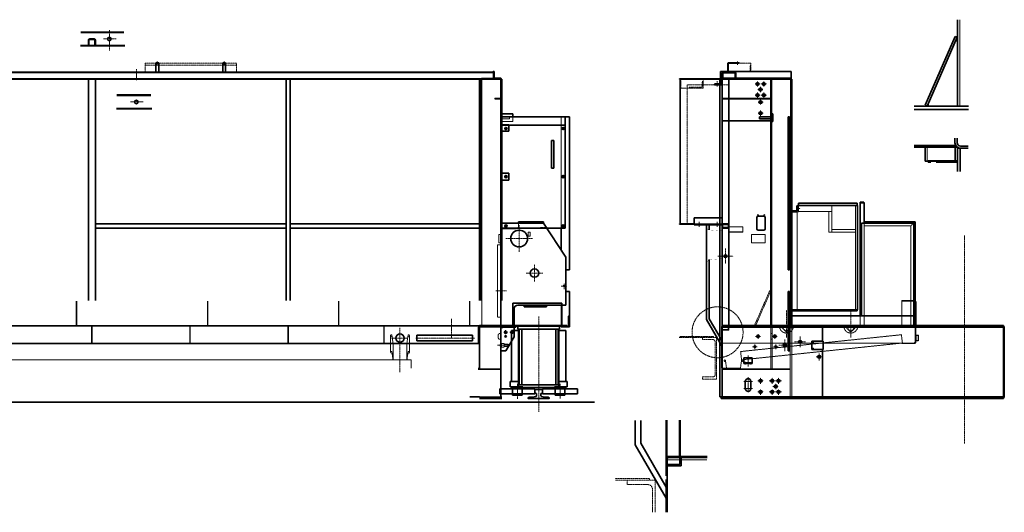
# Model space of a CAD drawing. Header units: millimetres. Extents: x 447 to 11661, y 286 to 7873.
# Tile 3 of 3: x 4598 to 11661, y 4335 to 7873. Entities that reach past the tile are written whole.
import ezdxf

# ---------------------------------------------------------------- set-up
doc = ezdxf.new("R2010")
doc.units = ezdxf.units.MM
doc.linetypes.add('gen3', pattern=[6.25, 4.75, -1.5])
doc.linetypes.add('gen7', pattern=[13.75, 9.75, -1.5, 1, -1.5])
for name, color, linetype, lineweight in [('2', 40, 'Continuous', 35), ('2N', 190, 'Continuous', 35), ('3', 6, 'gen3', 20), ('4', 30, 'Continuous', 20), ('7', 3, 'gen7', 20)]:
    doc.layers.add(name, color=color, linetype=linetype, lineweight=lineweight)

msp = doc.modelspace()

# ---------------------------------------------------------------- linework, layer by layer
at = {"layer": '2'}
for p, q in [((11325, 7252), (11325, 7873.2)), ((5036.9, 7784.5), (5344.4, 7784.5)), ((11092.4, 7258.4), (11309.1, 7753.1)), ((11107.1, 7252), (11323.7, 7746.6)), ((11323.7, 7746.6), (11309.1, 7753.1)), ((11313, 7722), (11325, 7722)), ((5034.4, 7684.5), (5350.6, 7684.5)), ((5574.6, 7496.2), (5574.6, 7564.2)), ((5574.6, 7564.2), (5594.6, 7564.2)), ((5574.6, 7561.2), (5594.6, 7561.2)), ((5594.6, 7496.2), (5594.6, 7564.2)), ((6054.6, 7564.2), (6074.6, 7564.2)), ((6054.6, 7496.2), (6054.6, 7564.2)), ((6054.6, 7561.2), (6074.6, 7561.2)), ((6074.6, 7496.2), (6074.6, 7564.2)), ((1075.6, 7496.2), (7995.6, 7496.2)), ((9625.8, 7501.2), (10130.8, 7501.2)), ((9625.8, 7446.2), (9625.8, 7501.2)), ((9625.8, 7446.2), (9625.8, 7501.2)), ((10130.8, 7446.2), (10130.8, 7501.2)), ((10130.8, 7446.2), (10130.8, 7501.2)), ((1175.6, 7446.2), (7895.6, 7446.2)), ((5090.6, 7446.2), (5090.6, 5856.2)), ((5140.6, 7446.2), (5140.6, 5856.2)), ((6508.6, 7446.2), (6508.6, 5856.2)), ((6538.6, 7446.2), (6538.6, 5856.2)), ((8055.6, 7446.2), (7895.6, 7446.2)), ((7895.6, 7446.2), (7895.6, 6975)), ((7905.6, 7446.2), (7905.6, 5856.2)), ((7995.6, 7451.2), (7910.6, 7451.2)), ((7910.6, 7451.2), (7910.6, 7446.2)), ((8055.6, 7446.2), (8055.6, 6989.5)), ((9330.8, 7446.2), (9330.8, 7448.2)), ((9330.8, 7448.2), (9635.8, 7448.2)), ((9330.8, 7446.2), (9635.8, 7446.2)), ((9335.8, 6406.2), (9335.8, 7446.2)), ((9620.8, 5164.2), (9620.8, 7446.2)), ((9620.8, 7446.2), (10135.8, 7446.2)), ((9620.8, 7446.2), (10135.8, 7446.2)), ((9625.8, 7452.2), (10130.8, 7452.2)), ((9635.8, 5164.2), (9635.8, 7446.2)), ((9635.8, 5164.2), (9635.8, 7446.2)), ((9685.8, 5676.2), (9685.8, 7446.2)), ((9985.8, 5676.2), (9985.8, 7446.2)), ((9990.8, 7446.2), (9990.8, 7451.2)), ((9990.8, 7451.2), (10130.8, 7451.2)), ((10135.8, 5676.2), (10135.8, 7446.2)), ((5293.3, 7332.2), (5538.4, 7332.2)), ((5290.8, 7232.2), (5544.6, 7232.2)), ((11013.3, 7252), (11403.5, 7252)), ((11013.3, 7228), (11403.5, 7228)), ((11107.1, 7252), (11092.4, 7258.4)), ((11115, 7252), (11115, 7270)), ((8135.6, 7196.2), (8055.6, 7196.2)), ((8481.6, 7176.2), (8055.6, 7176.2)), ((8135.6, 7196.2), (8135.6, 7176.2)), ((8541.6, 7176.2), (8481.6, 7176.2)), ((8510.6, 7176.2), (8510.6, 6376.2)), ((8541.6, 6076.2), (8541.6, 7176.2)), ((9635.8, 7146.2), (9985.8, 7146.2)), ((9905.8, 7176.2), (9985.8, 7176.2)), ((9905.8, 7161.2), (9905.8, 7176.2)), ((9905.8, 7161.2), (9985.8, 7161.2)), ((9985.8, 7196.2), (10000.8, 7196.2)), ((9985.8, 7141.2), (10000.8, 7141.2)), ((10000.8, 7141.2), (10000.8, 7196.2)), ((10110.8, 7176.2), (10120.8, 7176.2)), ((10110.8, 6076.2), (10110.8, 7176.2)), ((10120.8, 6076.2), (10120.8, 7176.2)), ((8055.6, 7116.2), (8055.6, 6376.2)), ((8510.6, 7116.2), (8055.6, 7116.2)), ((8055.6, 7071.2), (8105.6, 7071.2)), ((8105.6, 7071.2), (8105.6, 7116.2)), ((8428.6, 7006.2), (8413.6, 7006.2)), ((8413.6, 7006.2), (8413.6, 6806.2)), ((8428.6, 7006.2), (8428.6, 6806.2)), ((11307, 7021.7), (11307, 6989.6)), ((11323, 7021.7), (11323, 6989.6)), ((7895.6, 6975), (7895.6, 5856.2)), ((8055.6, 6989.5), (8055.6, 5856.2)), ((11312.3, 6969.6), (11013.3, 6969.6)), ((11325, 6957.6), (11013.3, 6957.6)), ((11092.4, 6957.6), (11092.4, 6857.6)), ((11309.1, 6957.6), (11309.1, 6857.6)), ((11312.3, 6969.6), (11312.3, 6957.6)), ((11325, 6957.6), (11325, 6782.9)), ((11401.4, 6949.6), (11325, 6949.6)), ((11345, 6949.6), (11345, 6782.9)), ((11347, 6965.6), (11401.4, 6965.6)), ((11325, 6857.6), (11092.4, 6857.6)), ((11115, 6857.6), (11115, 6849.6)), ((11313, 6857.6), (11313, 6849.6)), ((8428.6, 6806.2), (8413.6, 6806.2)), ((11133.9, 6849.6), (11115, 6849.6)), ((11325, 6849.6), (11172.3, 6849.6)), ((8055.6, 6771.2), (8105.6, 6771.2)), ((8105.6, 6721.2), (8055.6, 6721.2)), ((8105.6, 6771.2), (8105.6, 6721.2)), ((10126.8, 6499.2), (10172.8, 6499.2)), ((10172.8, 6533.2), (10172.8, 6493.2)), ((10607.8, 6538.2), (10177.8, 6538.2)), ((10184.3, 6556.2), (10606.3, 6556.2)), ((10184.3, 6538.2), (10184.3, 6556.2)), ((10606.3, 6556.2), (10606.3, 6538.2)), ((10607.8, 5788.2), (10607.8, 6538.2)), ((10625.8, 5746.2), (10625.8, 6557.2)), ((10625.8, 6557.2), (10655.8, 6557.2)), ((10627.8, 6557.2), (10627.8, 6561.2)), ((10627.8, 6561.2), (10653.8, 6561.2)), ((10653.8, 6557.2), (10653.8, 6561.2)), ((10655.8, 6412.2), (10655.8, 6557.2)), ((9435.8, 6449.2), (9635.8, 6449.2)), ((9435.8, 6399.2), (9435.8, 6449.2)), ((9635.8, 6399.2), (9635.8, 6449.2)), ((9885.8, 6371.2), (9885.8, 6451.2)), ((9895.8, 6461.2), (9935.8, 6461.2)), ((9945.8, 6371.2), (9945.8, 6451.2)), ((10123.8, 6493.2), (10123.8, 6496.2)), ((10172.8, 6493.2), (10123.8, 6493.2)), ((10132.8, 5788.2), (10132.8, 6493.2)), ((5140.6, 6406.2), (6508.6, 6406.2)), ((5140.6, 6376.2), (6508.6, 6376.2)), ((6538.6, 6406.2), (7895.6, 6406.2)), ((6538.6, 6376.2), (7895.6, 6376.2)), ((8055.6, 6411.2), (8355.6, 6411.2)), ((8510.6, 6376.2), (8055.6, 6376.2)), ((8175.6, 6421.2), (8355.6, 6421.2)), ((8175.6, 6421.2), (8175.6, 6411.2)), ((8355.6, 6421.2), (8355.6, 6411.2)), ((8355.6, 6411.2), (8515.6, 6166.2)), ((8481.6, 6376.2), (8481.6, 6218.3)), ((9330.8, 6406.2), (9435.8, 6406.2)), ((9330.8, 6404.2), (9330.8, 6406.2)), ((9330.8, 6404.2), (9435.8, 6404.2)), ((9435.8, 6399.2), (9635.8, 6399.2)), ((9524.7, 6399.2), (9524.7, 5718.7)), ((9544.7, 6399.2), (9544.7, 6362.8)), ((9895.8, 6361.2), (9935.8, 6361.2)), ((10635.8, 5746.2), (10635.8, 6412.2)), ((11010.8, 6412.2), (10635.8, 6412.2)), ((11020.8, 6422.2), (10655.8, 6422.2)), ((11010.8, 6412.2), (11020.8, 6422.2)), ((11010.8, 5666.2), (11010.8, 6412.2)), ((11020.8, 5666.2), (11020.8, 6422.2)), ((8481.6, 6218.3), (8515.6, 6166.2)), ((8515.6, 6166.2), (8515.6, 6076.2)), ((8515.6, 5823.2), (8515.6, 6166.2)), ((9544.7, 6149.6), (9544.7, 5724.1)), ((8515.6, 6076.2), (8541.6, 6076.2)), ((10110.8, 6076.2), (10120.8, 6076.2)), ((8515.6, 5921.2), (8515.6, 5823.2)), ((8515.6, 5921.2), (8541.6, 5921.2)), ((8515.6, 5921.2), (8515.6, 5823.2)), ((8541.6, 5921.2), (8541.6, 5676.2)), ((10110.8, 5666.2), (10110.8, 5921.2)), ((10110.8, 5921.2), (10120.8, 5921.2)), ((10120.8, 5666.2), (10120.8, 5921.2)), ((8135.6, 5836.2), (8485.6, 5836.2)), ((8135.6, 5676.2), (8135.6, 5836.2)), ((8145.6, 5676.2), (8145.6, 5798.2)), ((8170.6, 5823.2), (8515.6, 5823.2)), ((8215.6, 5811.2), (8215.6, 5823.2)), ((8215.6, 5811.2), (8375.6, 5811.2)), ((8375.6, 5811.2), (8375.6, 5823.2)), ((8485.6, 5836.2), (8485.6, 5676.2)), ((8485.6, 5823.2), (8515.6, 5823.2)), ((8486.6, 5823.2), (8515.6, 5823.2)), ((11025.8, 5846.2), (11025.8, 5676.2)), ((8535.6, 5679.2), (8535.6, 5742.7)), ((8539.1, 5746.2), (8541.6, 5746.2)), ((8541.6, 5765.2), (8541.6, 5746.2)), ((8541.6, 5746.2), (8541.6, 5666.2)), ((9635.8, 5566.2), (9544.7, 5724.1)), ((10120.8, 5746.2), (11025.8, 5746.2)), ((10120.8, 5666.2), (10120.8, 5746.2)), ((10606.3, 5788.2), (10123.8, 5788.2)), ((10123.8, 5788.2), (10123.8, 5782.2)), ((10123.8, 5782.2), (10606.3, 5782.2)), ((10606.3, 5782.2), (10606.3, 5788.2)), ((10606.3, 5788.2), (10607.8, 5788.2)), ((7895.6, 5676.2), (7895.6, 5366.2)), ((7895.6, 5676.2), (8475.6, 5676.2)), ((7895.6, 5676.2), (7895.6, 5366.2)), ((8155.6, 5676.2), (7895.6, 5676.2)), ((8055.6, 5669.2), (7895.6, 5669.2)), ((8155.6, 5664.2), (8055.6, 5664.2)), ((8063.6, 5664.2), (8055.6, 5656.2)), ((8491.6, 5676.2), (8135.6, 5676.2)), ((8145.6, 5664.2), (8145.6, 5594.2)), ((8155.6, 5676.2), (8155.6, 5672.2)), ((8155.6, 5676.2), (8155.6, 5672.2)), ((8155.6, 5676.2), (8155.6, 5664.2)), ((8155.6, 5672.2), (8505.1, 5672.2)), ((8521.6, 5676.2), (8481.6, 5676.2)), ((8481.6, 5666.2), (8481.6, 5672.2)), ((8541.6, 5666.2), (8481.6, 5666.2)), ((8501.6, 5666.2), (8501.6, 5668.7)), ((8505.1, 5672.2), (8528.6, 5672.2)), ((8521.6, 5676.2), (8521.6, 5672.2)), ((9635.8, 5526.2), (9524.7, 5718.7)), ((9635.8, 5676.2), (11655.8, 5676.2)), ((9635.8, 5664.2), (11655.8, 5664.2)), ((10110.8, 5494.2), (10110.8, 5664.2)), ((10120.8, 5666.2), (11025.8, 5666.2)), ((10120.8, 5494.2), (10120.8, 5664.2)), ((10139.5, 5671.6), (10140.3, 5670.9)), ((10355.8, 5564.2), (10355.8, 5664.2)), ((10602.3, 5670.9), (10601.5, 5671.6)), ((11655.8, 5676.2), (11655.8, 5152.2)), ((11655.8, 5669.2), (11660.8, 5669.2)), ((11660.8, 5669.2), (11660.8, 5159.2)), ((7445.6, 5606.2), (7845.6, 5606.2)), ((7445.6, 5566.2), (7445.6, 5606.2)), ((7845.6, 5566.2), (7845.6, 5606.2)), ((8085.6, 5494.2), (8145.6, 5594.2)), ((10110.8, 5589.2), (10120.8, 5589.2)), ((1175.6, 5546.2), (7895.6, 5546.2)), ((7445.6, 5566.2), (7845.6, 5566.2)), ((9620.8, 5164.2), (9620.8, 5552.2)), ((10280.3, 5564.2), (10360.3, 5564.2)), ((10280.3, 5504.2), (10280.3, 5564.2)), ((10360.3, 5504.2), (10360.3, 5564.2)), ((8085.6, 5494.2), (8055.6, 5494.2)), ((9792.8, 5444.2), (9852.8, 5444.2)), ((9792.8, 5404.2), (9792.8, 5444.2)), ((9852.8, 5404.2), (9852.8, 5444.2)), ((10110.8, 5494.2), (10120.8, 5494.2)), ((10280.3, 5504.2), (10360.3, 5504.2)), ((10355.8, 5164.2), (10355.8, 5504.2)), ((9792.8, 5408.2), (9852.8, 5408.2)), ((9792.8, 5404.2), (9852.8, 5404.2)), ((9818.8, 5404.2), (9818.8, 5408.2)), ((9826.8, 5404.2), (9826.8, 5408.2)), ((9802.8, 5274.2), (9802.8, 5224.2)), ((9842.8, 5274.2), (9842.8, 5224.2)), ((7895.6, 5164.2), (7825.6, 5164.2)), ((8055.6, 5159.2), (7895.6, 5159.2)), ((9620.8, 5164.2), (11655.8, 5164.2)), ((9630.8, 5152.2), (9630.8, 5164.2)), ((11655.8, 5159.2), (11660.8, 5159.2)), ((8055.6, 5152.2), (7895.6, 5152.2)), ((9630.8, 5152.2), (11655.8, 5152.2)), ((9013.1, 4993.7), (9013.1, 4820.5)), ((9053.1, 4994), (9053.1, 4831.2)), ((9235.4, 4655.5), (9235.4, 4995.4)), ((9335.4, 4735.5), (9335.4, 4996.2)), ((9235.4, 4435.5), (9013.1, 4820.5)), ((9235.4, 4515.5), (9053.1, 4831.2)), ((9235.4, 4735.5), (9528.2, 4735.5)), ((9333.4, 4677.5), (9243.4, 4677.5)), ((9343.4, 4667.5), (9243.4, 4667.5)), ((9333.4, 4727.5), (9333.4, 4677.5)), ((9343.4, 4727.5), (9343.4, 4667.5)), ((9235.4, 4655.5), (9235.4, 4597.3)), ((9235.4, 4455.5), (9243.4, 4455.5))]:
    msp.add_line(p, q, dxfattribs=at)
for points in [[(5140.6, 7692.5), (5140.6, 7726.5, 0.414214), (5132.6, 7734.5), (5098.6, 7734.5, 0.414214), (5090.6, 7726.5), (5090.6, 7692.5, 0.414214), (5098.6, 7684.5), (5132.6, 7684.5, 0.414214)], [(5136.6, 7692.5), (5136.6, 7726.5, 0.414214), (5132.6, 7730.5), (5098.6, 7730.5, 0.414214), (5094.6, 7726.5), (5094.6, 7692.5, 0.414214), (5098.6, 7688.5), (5132.6, 7688.5, 0.414214)], [(9650.8, 7499.2), (9675.3, 7499.2, 0.414214), (9677.8, 7501.7), (9677.8, 7558.7, -0.414214), (9683.3, 7564.2), (9757.8, 7564.2), (9757.8, 7561.2), (9683.3, 7561.2, 0.414214), (9680.8, 7558.7), (9680.8, 7501.7, -0.414214), (9675.3, 7496.2), (9650.8, 7496.2)], [(8001.6, 7460.2, 0.414214), (8009.6, 7452.2), (8046.6, 7452.2, -0.414214), (8050.6, 7448.2), (8050.6, 7446.2), (7995.6, 7446.2), (7995.6, 7501.2), (7997.6, 7501.2, -0.414214), (8001.6, 7497.2)], [(9723.8, 7446.2, 0.414214), (9735.8, 7458.2), (9735.8, 7484.2, 0.414214), (9723.8, 7496.2), (9647.8, 7496.2, 0.414214), (9635.8, 7484.2), (9635.8, 7458.2, 0.414214), (9647.8, 7446.2)], [(9723.8, 7451.8, 0.414214), (9730.2, 7458.2), (9730.2, 7484.2, 0.414214), (9723.8, 7490.6), (9647.8, 7490.6, 0.414214), (9641.4, 7484.2), (9641.4, 7458.2, 0.414214), (9647.8, 7451.8)], [(9621.8, 7412.2), (9584.8, 7412.2, 0.414214), (9580.8, 7408.2), (9580.8, 7406.2), (9635.8, 7406.2), (9635.8, 7461.2), (9633.8, 7461.2, 0.414214), (9629.8, 7457.2), (9629.8, 7420.2, -0.414214)], [(9643.8, 6376.2), (9677.8, 6376.2, 0.414214), (9685.8, 6384.2), (9685.8, 6398.2, 0.414214), (9677.8, 6406.2), (9643.8, 6406.2, 0.414214), (9635.8, 6398.2), (9635.8, 6384.2, 0.414214)], [(9643.8, 6380.2), (9677.8, 6380.2, 0.414214), (9681.8, 6384.2), (9681.8, 6398.2, 0.414214), (9677.8, 6402.2), (9643.8, 6402.2, 0.414214), (9639.8, 6398.2), (9639.8, 6384.2, 0.414214)]]:
    msp.add_lwpolyline(points, format="xyb", close=True, dxfattribs=at)
for points in [[(8086.5, 7092.7), (8087.3, 7091.2), (8086.5, 7089.7), (8084.7, 7089.7), (8083.9, 7091.2), (8084.7, 7092.7)], [(8497.5, 7092.7), (8498.3, 7091.2), (8497.5, 7089.7), (8495.7, 7089.7), (8494.9, 7091.2), (8495.7, 7092.7)], [(8086.5, 6747.7), (8087.3, 6746.2), (8086.5, 6744.7), (8084.7, 6744.7), (8083.9, 6746.2), (8084.7, 6747.7)], [(8497.5, 6747.7), (8498.3, 6746.2), (8497.5, 6744.7), (8495.7, 6744.7), (8494.9, 6746.2), (8495.7, 6747.7)], [(8086.5, 6392.7), (8087.3, 6391.2), (8086.5, 6389.7), (8084.7, 6389.7), (8083.9, 6391.2), (8084.7, 6392.7)], [(8497.5, 6392.7), (8498.3, 6391.2), (8497.5, 6389.7), (8495.7, 6389.7), (8494.9, 6391.2), (8495.7, 6392.7)]]:
    msp.add_lwpolyline(points, close=True, dxfattribs=at)
at = {"layer": '2', "const_width": 1}
for points in [[(9536, 6371.6), (9535.8, 6371.9, 0.764273), (9524.7, 6368.8), (9524.7, 6143.6, 0.764273), (9535.8, 6140.6), (9536.7, 6142)], [(9539.8, 6363.2), (9535, 6371.4, 1.65444), (9530.3, 6363.9), (9635.3, 6356.2), (9635.3, 6156.2), (9530.3, 6148.6, 1.65444), (9535, 6141.1), (9539.8, 6149.3)]]:
    msp.add_lwpolyline(points, format="xyb", dxfattribs=at)
at = {"layer": '2'}
for points in [[(9528.2, 4727.5), (9251.4, 4727.5, 0.414214), (9243.4, 4719.5), (9243.4, 4655.5), (9235.4, 4655.5), (9235.4, 4719.5, -0.414214), (9251.4, 4735.5), (9528.2, 4735.5, -0.414214)], [(9243.4, 4655.5), (9243.4, 4334.6, 0.414214)], [(9235.4, 4334.7), (9235.4, 4569.7, -0.414214)]]:
    msp.add_lwpolyline(points, format="xyb", dxfattribs=at)
for centre, radius in [((5240.6, 7734.5), 12.5), ((9890.8, 7411.2), 10), ((9935.8, 7411.2), 10), ((9910.8, 7371.2), 10), ((5434.6, 7282.2), 12.5), ((9890.8, 7331.2), 10), ((9912.8, 7281.2), 10), ((9935.8, 7331.2), 10), ((9912.8, 7201.2), 10), ((8085.6, 7091.2), 8), ((8085.6, 7091.2), 5), ((8496.6, 7091.2), 8), ((8496.6, 7091.2), 5), ((8085.6, 6746.2), 8), ((8085.6, 6746.2), 5), ((8496.6, 6746.2), 8), ((8496.6, 6746.2), 5), ((9892.8, 6470.2), 1.62), ((9938.8, 6470.2), 1.62), ((8085.6, 6391.2), 8), ((8085.6, 6391.2), 5), ((8180.6, 6301.2), 60), ((8496.6, 6391.2), 8), ((8496.6, 6391.2), 5), ((9660.8, 6174.2), 10), ((9660.8, 6174.2), 6), ((8290.6, 6053.2), 30), ((8503.6, 5960.2), 4), ((7325.6, 5586.2), 30), ((8083.6, 5628.2), 8), ((8083.6, 5598.2), 5.05), ((8128.6, 5628.2), 8), ((9894.3, 5598.2), 9), ((10014.3, 5598.2), 9), ((9871.8, 5524.2), 6.25), ((10021.8, 5524.2), 6.25), ((10085.8, 5534.2), 12.5), ((10085.8, 5534.2), 8), ((10195.8, 5559.2), 10), ((10195.8, 5559.2), 6), ((10332.8, 5452.2), 10), ((9912.8, 5279.2), 10), ((9995.8, 5279.2), 10), ((10020.8, 5239.2), 10), ((10040.8, 5279.2), 10), ((9912.8, 5199.2), 10), ((9995.8, 5199.2), 10), ((10040.8, 5199.2), 10)]:
    msp.add_circle(centre, radius, dxfattribs=at)
for centre, radius, start, end in [((11347, 6989.6), 40, 180, 270), ((11347, 6989.6), 24, 180, 270), ((10126.8, 6496.2), 3, 90, 180), ((10171.8, 6505.2), 6, 270, 274.73449), ((10177.8, 6533.2), 5, 90, 180), ((9895.8, 6451.2), 10, 90, 180), ((9935.8, 6451.2), 10, 360, 90), ((9895.8, 6371.2), 10, 180, 270), ((9935.8, 6371.2), 10, 270, 360), ((8170.6, 5798.2), 25, 90, 180), ((8539.1, 5742.7), 3.5, 90, 180), ((8505.1, 5668.7), 3.5, 90, 180), ((8528.6, 5679.2), 7, 270, 0), ((10138.1, 5670.2), 2, 45, 135), ((10600.1, 5670.2), 2, 45, 135), ((9822.8, 5274.2), 20, 0, 180), ((9822.8, 5224.2), 20, 180, 0)]:
    msp.add_arc(centre, radius, start, end, dxfattribs=at)
at = {"layer": '2N'}
for p, q in [((8170.6, 5651.2), (8170.6, 5676.2)), ((8470.6, 5676.2), (8170.6, 5676.2)), ((8470.6, 5651.2), (8170.6, 5651.2)), ((8180.6, 5251.2), (8180.6, 5651.2)), ((8198.6, 5251.2), (8198.6, 5651.2)), ((8442.6, 5251.2), (8442.6, 5651.2)), ((8460.6, 5251.2), (8460.6, 5651.2)), ((8470.6, 5651.2), (8470.6, 5676.2)), ((8125.6, 5275.2), (8125.6, 5640.2)), ((8125.6, 5640.2), (8175.6, 5640.2)), ((8175.6, 5235.2), (8175.6, 5640.2)), ((8515.6, 5640.2), (8465.6, 5640.2)), ((8465.6, 5235.2), (8465.6, 5640.2)), ((8515.6, 5275.2), (8515.6, 5640.2)), ((8115.6, 5235.2), (8115.6, 5275.2)), ((8115.6, 5275.2), (8175.6, 5275.2)), ((8115.6, 5235.2), (8207.6, 5235.2)), ((8127.6, 5235.2), (8127.6, 5227.2)), ((8127.6, 5227.2), (8207.6, 5227.2)), ((8132.6, 5227.2), (8132.6, 5222.7)), ((8470.6, 5251.2), (8170.6, 5251.2)), ((8170.6, 5231.2), (8170.6, 5251.2)), ((8470.6, 5231.2), (8170.6, 5231.2)), ((8202.6, 5227.2), (8202.6, 5222.7)), ((8207.6, 5235.2), (8207.6, 5227.2)), ((8433.6, 5235.2), (8433.6, 5227.2)), ((8525.6, 5235.2), (8433.6, 5235.2)), ((8513.6, 5227.2), (8433.6, 5227.2)), ((8438.6, 5227.2), (8438.6, 5222.7)), ((8525.6, 5275.2), (8465.6, 5275.2)), ((8470.6, 5231.2), (8470.6, 5251.2)), ((8508.6, 5227.2), (8508.6, 5222.7)), ((8513.6, 5235.2), (8513.6, 5227.2)), ((8525.6, 5235.2), (8525.6, 5275.2)), ((8042.6, 5222.7), (8042.6, 5186.7)), ((8292.6, 5222.7), (8042.6, 5222.7)), ((8292.6, 5186.7), (8042.6, 5186.7)), ((8132.6, 5186.7), (8132.6, 5222.7)), ((8132.6, 5186.7), (8132.6, 5182.2)), ((8132.6, 5182.2), (8202.6, 5182.2)), ((8132.6, 5179.6), (8202.6, 5179.6)), ((8132.6, 5179.6), (8132.6, 5177.2)), ((8134.6, 5175.2), (8132.6, 5177.2)), ((8202.6, 5177.2), (8132.6, 5177.2)), ((8134.1, 5182.2), (8134.1, 5179.6)), ((8134.6, 5175.2), (8200.6, 5175.2)), ((8202.6, 5177.2), (8200.6, 5175.2)), ((8201.1, 5182.2), (8201.1, 5179.6)), ((8202.6, 5222.7), (8202.6, 5186.7)), ((8202.6, 5186.7), (8202.6, 5182.2)), ((8202.6, 5179.6), (8202.6, 5177.2)), ((8292.6, 5222.7), (8292.6, 5186.7)), ((8348.6, 5222.7), (8598.6, 5222.7)), ((8348.6, 5222.7), (8348.6, 5186.7)), ((8348.6, 5186.7), (8598.6, 5186.7)), ((8438.6, 5222.7), (8438.6, 5186.7)), ((8438.6, 5186.7), (8438.6, 5182.2)), ((8508.6, 5182.2), (8438.6, 5182.2)), ((8438.6, 5179.6), (8438.6, 5177.2)), ((8508.6, 5179.6), (8438.6, 5179.6)), ((8438.6, 5177.2), (8508.6, 5177.2)), ((8438.6, 5177.2), (8440.6, 5175.2)), ((8440.1, 5182.2), (8440.1, 5179.6)), ((8506.6, 5175.2), (8440.6, 5175.2)), ((8506.6, 5175.2), (8508.6, 5177.2)), ((8507.1, 5182.2), (8507.1, 5179.6)), ((8508.6, 5186.7), (8508.6, 5222.7)), ((8508.6, 5186.7), (8508.6, 5182.2)), ((8508.6, 5179.6), (8508.6, 5177.2)), ((8598.6, 5222.7), (8598.6, 5186.7)), ((447.3, 5126.2), (8720, 5126.2))]:
    msp.add_line(p, q, dxfattribs=at)
msp.add_lwpolyline([(8298.1, 5216.2, 0.414214), (8293.1, 5211.2), (8293.1, 5195, 0.333333), (8296.7, 5190.2), (8301.5, 5188.8, -0.333333), (8305.1, 5184), (8305.1, 5173.2, -0.33486), (8300.8, 5167.5), (8287.6, 5163.7), (8250.2, 5160.6, 0.390066), (8245.6, 5155.6), (8245.6, 5151.2), (8395.6, 5151.2), (8395.6, 5155.6, 0.390066), (8391, 5160.6), (8353.6, 5163.7), (8340.5, 5167.5, -0.33486), (8336.1, 5173.2), (8336.1, 5184, -0.333333), (8339.7, 5188.8), (8344.5, 5190.2, 0.333333), (8348.1, 5195), (8348.1, 5211.2, 0.414214), (8343.1, 5216.2)], format="xyb", close=True, dxfattribs=at)
at = {"layer": '3'}
for p, q in [((11341, 7252), (11341, 7873.2)), ((5036.9, 7778.9), (5344.4, 7778.9)), ((5034.4, 7690.1), (5350.6, 7690.1)), ((1075.6, 7490.6), (7995.6, 7490.6)), ((5574.6, 7499.2), (5594.6, 7499.2)), ((6054.6, 7499.2), (6074.6, 7499.2)), ((1075.6, 7451.8), (7995.6, 7451.8)), ((7913.6, 7446.2), (7913.6, 5676.2)), ((8045.6, 7446.2), (8045.6, 5676.2)), ((8047.6, 7446.2), (8047.6, 5676.2)), ((9337.8, 6406.2), (9337.8, 7446.2)), ((9620.8, 5552.2), (9620.8, 7446.2)), ((9625.8, 7452.2), (10130.8, 7452.2)), ((9639.8, 5676.2), (9639.8, 7446.2)), ((9681.8, 5676.2), (9681.8, 7446.2)), ((9990.8, 7451.2), (10130.8, 7451.2)), ((9990.8, 7446.2), (9990.8, 7451.2)), ((9993.8, 5676.2), (9993.8, 7446.2)), ((10127.8, 5676.2), (10127.8, 7446.2)), ((5293.3, 7326.6), (5538.4, 7326.6)), ((8045.6, 7308.2), (8005.6, 7308.2)), ((8005.6, 7308.2), (8005.6, 7302.2)), ((8045.6, 7302.2), (8005.6, 7302.2)), ((9635.8, 7308.2), (9985.8, 7308.2)), ((9635.8, 7308.2), (9685.8, 7308.2)), ((9635.8, 7302.2), (9985.8, 7302.2)), ((9635.8, 7302.2), (9685.8, 7302.2)), ((5290.8, 7237.8), (5544.6, 7237.8)), ((8055.6, 7146.2), (8045.6, 7146.2)), ((8051.6, 7146.2), (8051.6, 5676.2)), ((8110.6, 7161.2), (8055.6, 7161.2)), ((8135.6, 7141.2), (8055.6, 7141.2)), ((8110.6, 7176.2), (8110.6, 7161.2)), ((8135.6, 7176.2), (8135.6, 7141.2)), ((8481.6, 7176.2), (8481.6, 6376.2)), ((9635.8, 7146.2), (9685.8, 7146.2)), ((8105.6, 7121.2), (8055.6, 7121.2)), ((8105.6, 7116.2), (8105.6, 7121.2)), ((8415.6, 7006.2), (8415.6, 6806.2)), ((8426.6, 7006.2), (8426.6, 6806.2)), ((11107.1, 6957.6), (11107.1, 6857.6)), ((11325, 6861.6), (11115, 6861.6)), ((11115, 6857.6), (11115, 6861.6)), ((11313, 6857.6), (11313, 6861.6)), ((10177.8, 6505.2), (10177.8, 6530.2)), ((10180.8, 6533.2), (10183.8, 6533.2)), ((10592.8, 6536.2), (10183.8, 6536.2)), ((10183.8, 6536.2), (10183.8, 6533.2)), ((10183.8, 6533.2), (10183.8, 6493.2)), ((10184.3, 6536.2), (10184.3, 6538.2)), ((10422.8, 6496.2), (10422.8, 6536.2)), ((10592.8, 6538.2), (10592.8, 5788.2)), ((8051.6, 6461.2), (8045.6, 6461.2)), ((10183.8, 6493.2), (10172.8, 6493.2)), ((10173.7, 5788.2), (10173.7, 6493.2)), ((10183.8, 6496.2), (10422.8, 6496.2)), ((10402.8, 6347.2), (10402.8, 6496.2)), ((10422.8, 6496.2), (10422.8, 6347.2)), ((8051.6, 6361.2), (8045.6, 6361.2)), ((8055.6, 6371.2), (8155.6, 6371.2)), ((8175.6, 6411.2), (8175.6, 6391.2)), ((9435.8, 6406.2), (9635.8, 6406.2)), ((9435.8, 6404.2), (9635.8, 6404.2)), ((9524.7, 6404.2), (9524.7, 6399.2)), ((9685.8, 6386.2), (9785.8, 6386.2)), ((9685.8, 6346.2), (9685.8, 6386.2)), ((9685.8, 6384.2), (9785.8, 6384.2)), ((9785.8, 6346.2), (9785.8, 6386.2)), ((10422.8, 6367.2), (10592.8, 6367.2)), ((10655.8, 5672.2), (10655.8, 6412.2)), ((10990.8, 6392.2), (10655.8, 6392.2)), ((10990.8, 6392.2), (11010.8, 6412.2)), ((10990.8, 5672.2), (10990.8, 6392.2)), ((8035.6, 6329.7), (8035.6, 6269.7)), ((8045.6, 6329.7), (8035.6, 6329.7)), ((8245.6, 6347.2), (8260.6, 6347.2)), ((8245.6, 6347.2), (8245.6, 6317.2)), ((8245.6, 6317.2), (8260.6, 6317.2)), ((8260.6, 6347.2), (8260.6, 6317.2)), ((9685.8, 6348.2), (9785.8, 6348.2)), ((9685.8, 6346.2), (9785.8, 6346.2)), ((9846.3, 6329.7), (9946.3, 6329.7)), ((9846.3, 6269.7), (9846.3, 6329.7)), ((9946.3, 6269.7), (9946.3, 6329.7)), ((10402.8, 6347.2), (10592.8, 6347.2)), ((8025.6, 6256.2), (8025.6, 5736.2)), ((8025.6, 6256.2), (8045.6, 6256.2)), ((8045.6, 6269.7), (8035.6, 6269.7)), ((9846.3, 6269.7), (9946.3, 6269.7)), ((9869.6, 5679.4), (9977.9, 5926.7)), ((9876.9, 5676.2), (9985.2, 5923.5)), ((9985.2, 5923.5), (9977.9, 5926.7)), ((9979.8, 5911.2), (9985.8, 5911.2)), ((5003.6, 5852.2), (5003.6, 5676.2)), ((5007.6, 5852.2), (5007.6, 5676.2)), ((5943.6, 5852.2), (5943.6, 5676.2)), ((5947.6, 5852.2), (5947.6, 5676.2)), ((6883.6, 5852.2), (6883.6, 5676.2)), ((6887.6, 5852.2), (6887.6, 5676.2)), ((7823.6, 5852.2), (7823.6, 5676.2)), ((7827.6, 5852.2), (7827.6, 5676.2)), ((8480.6, 5823.2), (8485.6, 5823.2)), ((8481.6, 5674.2), (8481.6, 5823.2)), ((8481.6, 5823.2), (8486.6, 5823.2)), ((10925.8, 5856.2), (11015.8, 5856.2)), ((10925.8, 5856.2), (10925.8, 5852.2)), ((10925.8, 5852.2), (11015.8, 5852.2)), ((10925.8, 5852.2), (10925.8, 5676.2)), ((11021.8, 5844.2), (11013.8, 5852.2)), ((11021.8, 5846.2), (11021.8, 5676.2)), ((8025.6, 5736.2), (8045.6, 5736.2)), ((10625.8, 5672.2), (10625.8, 5746.2)), ((7895.6, 5676.2), (3696.1, 5676.2)), ((7895.6, 5672.2), (3698.4, 5672.2)), ((5113.6, 5672.2), (5113.6, 5550.2)), ((5117.6, 5672.2), (5117.6, 5550.2)), ((5817.6, 5672.2), (5817.6, 5550.2)), ((5821.6, 5672.2), (5821.6, 5550.2)), ((6521.6, 5672.2), (6521.6, 5550.2)), ((6525.6, 5672.2), (6525.6, 5550.2)), ((7208.6, 5672.2), (7208.6, 5550.2)), ((7212.6, 5672.2), (7212.6, 5550.2)), ((7670.6, 5672.2), (7670.6, 5676.2)), ((7720.6, 5672.2), (7720.6, 5676.2)), ((7775.6, 5672.2), (7775.6, 5676.2)), ((7875.6, 5672.2), (7875.6, 5676.2)), ((7895.6, 5664.2), (7885.6, 5664.2)), ((7885.6, 5664.2), (7885.6, 5546.2)), ((8055.6, 5664.2), (7895.6, 5664.2)), ((8045.6, 5664.2), (8045.6, 5164.2)), ((8051.6, 5664.2), (8051.6, 5164.2)), ((9631.8, 5666.2), (9631.8, 5376.2)), ((9641.8, 5672.2), (11021.8, 5672.2)), ((9680.8, 5672.2), (9680.8, 5647.2)), ((9685.8, 5672.2), (9685.8, 5642.2)), ((9876.9, 5676.2), (9869.6, 5679.4)), ((9880.8, 5676.2), (9880.8, 5685.2)), ((9985.8, 5366.2), (9985.8, 5664.2)), ((9995.8, 5366.2), (9995.8, 5664.2)), ((10056.1, 5671.6), (10055.4, 5670.9)), ((10055.4, 5670.9), (10097.8, 5628.5)), ((10092.2, 5638.4), (10058.9, 5671.6)), ((10097.8, 5628.5), (10140.3, 5670.9)), ((10136.7, 5671.6), (10103.5, 5638.4)), ((10120.8, 5672.2), (11025.8, 5672.2)), ((10125.8, 5164.2), (10125.8, 5664.2)), ((10135.8, 5164.2), (10135.8, 5664.2)), ((10140.3, 5670.9), (10139.5, 5671.6)), ((10518.1, 5671.6), (10517.4, 5670.9)), ((10517.4, 5670.9), (10559.8, 5628.5)), ((10554.2, 5638.4), (10520.9, 5671.6)), ((10559.8, 5628.5), (10602.3, 5670.9)), ((10598.7, 5671.6), (10565.5, 5638.4)), ((10601.5, 5671.6), (10602.3, 5670.9)), ((11021.8, 5684.2), (11013.8, 5676.2)), ((11021.8, 5664.2), (11013.8, 5672.2)), ((11021.8, 5676.2), (11021.8, 5556.2)), ((11025.8, 5676.2), (11025.8, 5556.2)), ((7258.2, 5603.3), (7258, 5484.5)), ((7393.2, 5484.5), (7393.2, 5604.9)), ((7445.6, 5604.2), (7845.6, 5604.2)), ((9680.8, 5647.2), (9635.8, 5647.2)), ((9685.8, 5642.2), (9635.8, 5642.2)), ((9769.5, 5489.5), (10923.2, 5610.3)), ((9985.8, 5618.2), (9995.8, 5618.2)), ((10923.1, 5610.7), (10929.4, 5551)), ((1795.6, 5550.2), (7275.6, 5550.2)), ((7275.6, 5429.9), (7275.6, 5550.2)), ((7375.6, 5429.9), (7375.6, 5550.2)), ((7375.6, 5550.2), (7895.6, 5550.2)), ((7445.6, 5568.2), (7845.6, 5568.2)), ((8044.6, 5541.2), (8043.6, 5540.2)), ((8043.6, 5540.2), (8043.6, 5528.2)), ((8043.6, 5528.2), (8044.6, 5527.2)), ((8044.6, 5541.2), (8055.6, 5541.2)), ((8044.6, 5541.2), (8044.6, 5527.2)), ((8044.6, 5527.2), (8055.6, 5527.2)), ((8055.6, 5546.7), (8072.6, 5546.7)), ((8055.6, 5521.7), (8072.6, 5521.7)), ((8072.6, 5546.7), (8072.6, 5521.7)), ((8072.6, 5542.2), (8103.6, 5542.2)), ((8072.6, 5526.2), (8103.6, 5526.2)), ((8103.6, 5542.2), (8103.6, 5526.2)), ((8103.6, 5542.2), (8104.6, 5541.2)), ((8104.6, 5527.2), (8103.6, 5526.2)), ((8104.6, 5541.2), (8104.6, 5527.2)), ((10347.4, 5550.2), (9635.8, 5550.2)), ((9775.7, 5429.8), (10925.8, 5550.2)), ((9985.8, 5578.2), (9995.8, 5578.2)), ((10925.8, 5550.2), (10347.4, 5550.2)), ((11015.8, 5550.2), (10925.8, 5550.2)), ((10925.8, 5550.2), (10925.8, 5546.2)), ((10925.8, 5546.2), (11015.8, 5546.2)), ((11013.8, 5550.2), (11021.8, 5558.2)), ((9769.5, 5489.5), (9775.7, 5429.8)), ((7275.6, 5429.9), (1795.6, 5429.9)), ((7375.6, 5429.9), (7405.6, 5429.9)), ((7405.6, 5370.2), (7405.6, 5429.9)), ((7895.6, 5370.2), (7885.6, 5370.2)), ((9731.8, 5370.2), (9641.8, 5370.2)), ((9731.8, 5366.2), (9731.8, 5370.2)), ((8045.6, 5366.2), (7885.6, 5366.2)), ((8045.6, 5361.2), (7885.6, 5361.2)), ((9635.8, 5366.2), (10125.8, 5366.2)), ((9635.8, 5361.2), (10125.8, 5361.2)), ((8055.6, 5164.2), (7895.6, 5164.2)), ((9243.4, 4735.5), (9243.4, 4995.5)), ((9327.4, 4735.5), (9327.4, 4996.1)), ((9235.4, 4711.5), (9528.3, 4711.5))]:
    msp.add_line(p, q, dxfattribs=at)
for points in [[(7382.6, 5595.7), (7390.8, 5600.6, 1.65444), (7383.3, 5605.2), (7375.6, 5550.2), (7275.6, 5550.2), (7268, 5605.2, 1.65444), (7260.5, 5600.6), (7268.7, 5595.7)], [(8045.6, 5618.2), (8040.6, 5618.2, 0.414214), (8030.6, 5608.2), (8030.6, 5588.2, 0.414214), (8040.6, 5578.2), (8045.6, 5578.2)], [(7382.6, 5475.4), (7390.8, 5480.2, 1.65444), (7383.3, 5484.9), (7375.6, 5429.9), (7275.6, 5429.9), (7268, 5484.9, 1.65444), (7260.5, 5480.2), (7268.7, 5475.4)], [(9775.1, 5415.7), (9783.4, 5420.6, 1.65444), (9775.8, 5425.2), (9768.2, 5370.2), (9668.2, 5370.2), (9660.6, 5425.2, 1.65444), (9653, 5420.6), (9661.3, 5415.7)]]:
    msp.add_lwpolyline(points, format="xyb", dxfattribs=at)
for points in [[(11025.8, 5566.2), (11045.8, 5566.2), (11045.8, 5606.2), (11025.8, 5606.2)], [(11027.8, 5568.2), (11043.8, 5568.2), (11043.8, 5604.2), (11027.8, 5604.2)]]:
    msp.add_lwpolyline(points, close=True, dxfattribs=at)
for radius in [9, 6]:
    msp.add_circle((9660.8, 6174.2), radius, dxfattribs=at)
for centre, radius, start, end in [((10171.8, 6505.2), 6, 279.59407, 0), ((10180.8, 6530.2), 3, 90, 180), ((8155.6, 6391.2), 20, 270, 0), ((11015.8, 5846.2), 10, 0, 90), ((11015.8, 5846.2), 6, 0, 90), ((9641.8, 5666.2), 10, 90, 180), ((9641.8, 5666.2), 6, 90, 180), ((10097.8, 5672.2), 50, 180, 0), ((10057.5, 5670.2), 2, 45, 135), ((10138.1, 5670.2), 2, 45, 135), ((10559.8, 5672.2), 50, 180, 0), ((10519.5, 5670.2), 2, 45, 135), ((10600.1, 5670.2), 2, 45, 135), ((10097.8, 5644.1), 8, 225, 315), ((10559.8, 5644.1), 8, 225, 315), ((11015.8, 5556.2), 10, 270, 0), ((11015.8, 5556.2), 6, 270, 0), ((9641.8, 5376.2), 10, 180, 270), ((9641.8, 5376.2), 6, 180, 270)]:
    msp.add_arc(centre, radius, start, end, dxfattribs=at)
at = {"layer": '4'}
msp.add_line((11016.2, 5676.2), (11020.2, 5672.2), dxfattribs=at)
at = {"layer": '7'}
for p, q in [((5240.6, 7797.2), (5240.6, 7651.5)), ((5197.6, 7734.5), (5289.7, 7734.5)), ((5584.6, 7549.1), (5584.6, 7576.6)), ((6064.6, 7549.1), (6064.6, 7576.6)), ((9682.8, 7561.2), (9842.8, 7561.2)), ((9682.8, 7498.2), (9682.8, 7561.2)), ((9747.8, 7549.9), (9747.8, 7574.9)), ((9842.8, 7498.2), (9842.8, 7561.2)), ((5434.6, 7517), (5434.6, 7437.5)), ((9682.8, 7498.2), (9842.8, 7498.2)), ((9742.8, 7504.2), (9836.8, 7504.2)), ((9742.8, 7498.2), (9742.8, 7504.2)), ((9836.8, 7504.2), (9836.8, 7546.2)), ((9836.8, 7546.2), (9842.8, 7546.2)), ((9339.8, 7444.2), (9499.8, 7444.2)), ((9339.8, 7381.2), (9339.8, 7444.2)), ((9493.8, 7429.2), (9499.8, 7429.2)), ((9493.8, 7387.2), (9493.8, 7429.2)), ((9499.8, 7381.2), (9499.8, 7444.2)), ((9600.8, 7431.3), (9600.8, 7392.4)), ((9890.8, 7392.9), (9890.8, 7429.6)), ((9935.8, 7392.9), (9935.8, 7429.6)), ((9339.8, 7381.2), (9499.8, 7381.2)), ((9399.8, 7381.2), (9399.8, 7387.2)), ((9399.8, 7387.2), (9493.8, 7387.2)), ((9872.5, 7411.2), (9909.2, 7411.2)), ((9890.8, 7312.9), (9890.8, 7349.6)), ((9892.5, 7371.2), (9929.2, 7371.2)), ((9910.8, 7352.9), (9910.8, 7389.6)), ((9917.5, 7411.2), (9954.2, 7411.2)), ((9935.8, 7312.9), (9935.8, 7349.6)), ((5391.6, 7282.2), (5483.7, 7282.2)), ((9872.5, 7331.2), (9909.2, 7331.2)), ((9894.5, 7281.2), (9931.2, 7281.2)), ((9912.8, 7262.9), (9912.8, 7299.6)), ((9917.5, 7331.2), (9954.2, 7331.2)), ((9912.8, 7182.9), (9912.8, 7219.6)), ((9894.5, 7201.2), (9931.2, 7201.2)), ((8075.8, 7091.2), (8095.2, 7091.2)), ((8085.6, 7099.8), (8085.6, 7079.4)), ((8487.9, 7091.2), (8506.4, 7091.2)), ((8496.6, 7081.2), (8496.6, 7102.5)), ((8075.3, 6746.2), (8094.7, 6746.2)), ((8085.6, 6756), (8085.6, 6736.2)), ((8487.8, 6746.2), (8507.8, 6746.2)), ((8496.6, 6756.2), (8496.6, 6737.3)), ((10135.8, 6512.9), (10135.8, 6482.1)), ((10170.6, 6516.2), (10196.4, 6516.2)), ((9895.2, 6470.2), (9890.4, 6470.2)), ((9892.8, 6472.6), (9892.8, 6467.8)), ((9941.2, 6470.2), (9936.4, 6470.2)), ((9938.8, 6472.6), (9938.8, 6467.8)), ((8076.4, 6391.2), (8095.1, 6391.2)), ((8085.6, 6400.3), (8085.6, 6380.7)), ((8180.6, 6396.9), (8180.6, 6205.5)), ((8332.6, 6381.2), (8368.6, 6381.2)), ((8487, 6391.2), (8507, 6391.2)), ((8496.6, 6402.5), (8496.6, 6380.1)), ((9470.8, 6421.8), (9470.8, 6383.8)), ((9600.8, 6421.8), (9600.8, 6383.8)), ((8084.9, 6301.2), (8276.3, 6301.2)), ((11375.8, 4828.7), (11375.8, 6322.5)), ((9660.8, 6229.3), (9660.8, 6119.2)), ((9605.8, 6174.2), (9715.9, 6174.2)), ((9640.1, 6174.2), (9681.5, 6174.2)), ((9660.8, 6193), (9660.8, 6151)), ((8290.6, 5992.5), (8290.6, 6113.9)), ((8229.9, 6053.2), (8351.3, 6053.2)), ((8481, 5960.2), (8523.5, 5960.2)), ((8503.6, 5938.5), (8503.6, 5979.6)), ((8013, 5926.2), (8088.9, 5926.2)), ((10135.8, 5765.9), (10135.8, 5812.4)), ((7695.6, 5582.6), (7695.6, 5723.5)), ((8320.6, 5057.3), (8320.6, 5741.9)), ((8320.6, 5057.3), (8320.6, 5741.9)), ((10097.8, 5591.3), (10097.8, 5787.3)), ((10559.8, 5591.3), (10559.8, 5787.3)), ((7325.6, 5659.4), (7325.6, 5340.8)), ((7265.8, 5586.2), (7381.8, 5586.2)), ((7438.6, 5586.2), (7862.9, 5586.2)), ((8097.6, 5628.2), (8069.6, 5628.2)), ((8090.8, 5598.2), (8076.4, 5598.2)), ((8083.6, 5642.2), (8083.6, 5614.2)), ((8083.6, 5605.4), (8083.6, 5591)), ((8142.6, 5628.2), (8114.6, 5628.2)), ((8128.6, 5642.2), (8128.6, 5614.2)), ((9595.8, 5591.2), (9328.8, 5591.2)), ((9575.8, 5597.2), (9333.2, 5597.2)), ((9495.8, 5575.2), (9495.8, 5591.2)), ((9575.8, 5591.2), (9575.8, 5597.2)), ((9595.8, 5291.2), (9595.8, 5591.2)), ((9876.6, 5598.2), (9912.1, 5598.2)), ((9894.3, 5614.2), (9894.3, 5580.4)), ((9998.3, 5598.2), (10030.3, 5598.2)), ((10014.3, 5614.2), (10014.3, 5580.4)), ((10195.8, 5598.4), (10195.8, 5520)), ((8025.1, 5534.2), (8084.1, 5534.2)), ((8028.8, 5534.2), (8113.1, 5534.2)), ((8098.6, 5540.7), (8098.6, 5528.7)), ((9570.3, 5575.2), (9495.8, 5575.2)), ((9586.3, 5323.2), (9586.3, 5559.2)), ((9854.9, 5524.2), (9888.7, 5524.2)), ((9871.8, 5541.1), (9871.8, 5507.3)), ((10004.9, 5524.2), (10038.7, 5524.2)), ((10021.8, 5541.1), (10021.8, 5507.3)), ((10043.7, 5534.2), (10128, 5534.2)), ((10085.8, 5576.4), (10085.8, 5492.1)), ((10156.6, 5559.2), (10235.1, 5559.2)), ((10284.5, 5557.2), (10294.2, 5557.2)), ((10284.5, 5511.2), (10294.2, 5511.2)), ((10289.3, 5562.1), (10289.3, 5552.4)), ((10289.3, 5516.1), (10289.3, 5506.4)), ((9822.8, 5461.2), (9822.8, 5381.7)), ((10310.8, 5452.2), (10355.8, 5452.2)), ((10332.8, 5475.3), (10332.8, 5424.5)), ((9802.8, 5397.1), (9802.8, 5415.2)), ((9842.8, 5397.1), (9842.8, 5414.2)), ((9495.8, 5307.2), (9570.3, 5307.2)), ((9495.8, 5291.2), (9495.8, 5307.2)), ((9822.8, 5306.5), (9822.8, 5195.2)), ((9912.8, 5258.3), (9912.8, 5300.1)), ((9995.8, 5258.3), (9995.8, 5300.1)), ((10040.8, 5258.3), (10040.8, 5300.1)), ((8167.6, 5258.6), (8167.6, 5150.2)), ((8473.6, 5257.1), (8473.6, 5150.2)), ((9495.8, 5291.2), (9595.8, 5291.2)), ((9792.2, 5274.2), (9855.1, 5274.2)), ((9891.9, 5279.2), (9933.8, 5279.2)), ((9974.9, 5279.2), (10016.8, 5279.2)), ((9999.9, 5239.2), (10041.8, 5239.2)), ((10019.9, 5279.2), (10061.8, 5279.2)), ((10020.8, 5218.3), (10020.8, 5260.1)), ((9792.2, 5224.2), (9855.1, 5224.2)), ((9891.9, 5199.2), (9933.8, 5199.2)), ((9912.8, 5178.3), (9912.8, 5220.1)), ((9974.9, 5199.2), (10016.8, 5199.2)), ((9995.8, 5178.3), (9995.8, 5220.1)), ((10019.9, 5199.2), (10061.8, 5199.2)), ((10040.8, 5178.3), (10040.8, 5220.1)), ((9115.4, 4577.5), (8869.9, 4577.5)), ((9155.4, 4565.5), (8869.9, 4565.5)), ((8955.4, 4533.5), (8955.4, 4565.5)), ((9104.4, 4533.5), (8955.4, 4533.5)), ((9115.4, 4565.5), (9115.4, 4577.5)), ((9155.4, 4335.1), (9155.4, 4565.5)), ((9136.4, 4335.2), (9136.4, 4501.5))]:
    msp.add_line(p, q, dxfattribs=at)
msp.add_lwpolyline([(6152.1, 7546.2), (6152.1, 7498.2), (5497.1, 7498.2), (5497.1, 7546.2), (6152.1, 7546.2), (6152.1, 7561.2), (5497.1, 7561.2), (5497.1, 7546.2)], dxfattribs=at)
msp.add_lwpolyline([(9385.8, 6406.2), (9685.8, 6406.2), (9685.8, 7406.2), (9385.8, 7406.2)], close=True, dxfattribs=at)
msp.add_circle((9603.9, 5627.8), 182.9, dxfattribs=at)
for centre, radius, start, end in [((9570.3, 5559.2), 16, 0, 90), ((9570.3, 5323.2), 16, 270, 0), ((9104.4, 4501.5), 32, 0, 90)]:
    msp.add_arc(centre, radius, start, end, dxfattribs=at)

doc.saveas('drawing.dxf')
